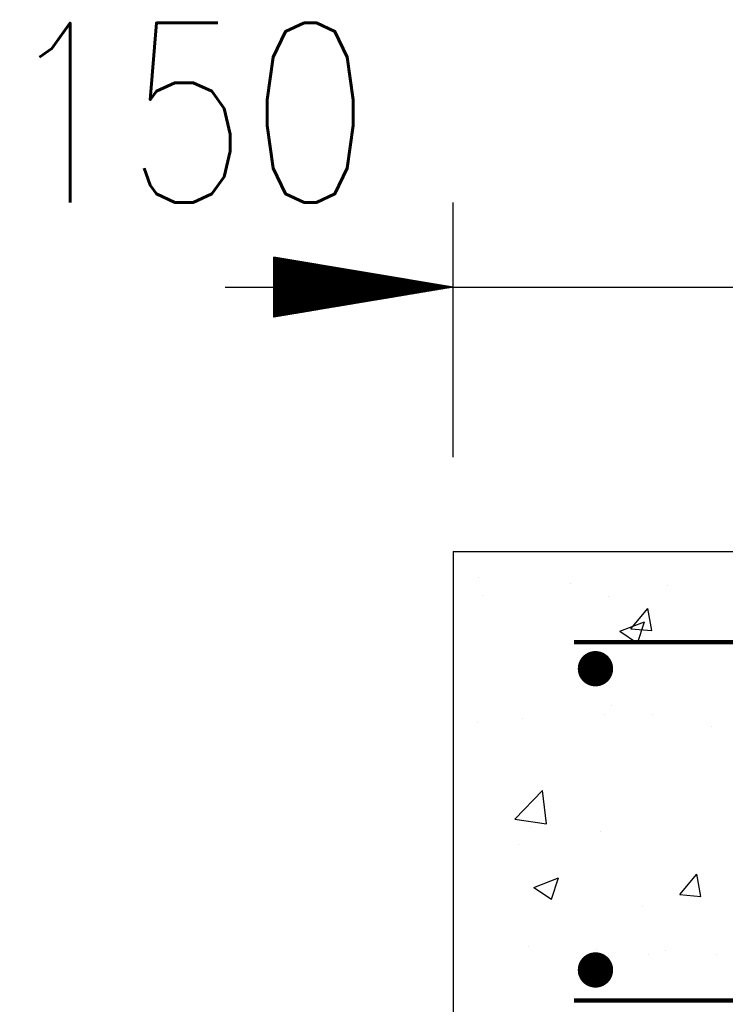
# Model space of a CAD drawing. Extents: x 0 to 7.6, y 0 to 9.85.
# Tile 4 of 38: x 3.38 to 3.77, y 2.23 to 2.78. Entities that reach past the tile are written whole.
import ezdxf

# ---------------------------------------------------------------- set-up
doc = ezdxf.new("R2010")
doc.units = 0
doc.header["$MEASUREMENT"] = 0
doc.layers.get('0').update_dxf_attribs({"color": 2, "linetype": 'CONTINUOUS'})
doc.layers.add('E-DETL', color=2, linetype='CONTINUOUS')
doc.layers.add('E-DETL-TEXT', color=3, linetype='CONTINUOUS')
doc.styles.add('ROMANS', font='ROMANS.SHX', dxfattribs={"width": 0.8})

# ---------------------------------------------------------------- blocks, each defined once
blk = doc.blocks.new('*X16')
at = {"color": 0}
for p, q in [((89.357, 60.1), (89.372, 60.115)), ((89.357, 60.083), (89.387, 60.113)), ((89.357, 60.065), (89.402, 60.11)), ((89.357, 60.047), (89.417, 60.107)), ((89.357, 60.03), (89.432, 60.105)), ((89.357, 60.012), (89.447, 60.102)), ((89.357, 59.994), (89.463, 60.1)), ((89.357, 59.977), (89.478, 60.097)), ((89.357, 59.959), (89.493, 60.095)), ((89.357, 59.941), (89.508, 60.092)), ((89.357, 59.924), (89.523, 60.09)), ((89.357, 59.906), (89.538, 60.087)), ((89.357, 59.888), (89.553, 60.085)), ((89.357, 59.871), (89.569, 60.082)), ((89.357, 59.853), (89.584, 60.08)), ((89.357, 59.835), (89.599, 60.077)), ((89.357, 59.818), (89.614, 60.075)), ((89.357, 59.8), (89.629, 60.072)), ((89.357, 59.782), (89.644, 60.07)), ((89.357, 59.764), (89.66, 60.067)), ((89.357, 59.747), (89.675, 60.065)), ((89.357, 59.729), (89.69, 60.062)), ((89.357, 59.711), (89.705, 60.06)), ((89.357, 59.694), (89.72, 60.057)), ((89.375, 59.694), (89.735, 60.054)), ((89.393, 59.694), (89.75, 60.052)), ((89.41, 59.694), (89.766, 60.049)), ((89.428, 59.694), (89.781, 60.047)), ((89.446, 59.694), (89.796, 60.044)), ((89.463, 59.694), (89.811, 60.042)), ((89.481, 59.694), (89.826, 60.039)), ((89.499, 59.694), (89.841, 60.037)), ((89.516, 59.694), (89.856, 60.034)), ((89.534, 59.694), (89.872, 60.032)), ((89.552, 59.694), (89.887, 60.029)), ((89.569, 59.694), (89.902, 60.027)), ((89.587, 59.694), (89.917, 60.024)), ((89.605, 59.694), (89.932, 60.022)), ((89.622, 59.694), (89.947, 60.019)), ((89.64, 59.694), (89.963, 60.017)), ((89.658, 59.694), (89.978, 60.014)), ((89.676, 59.694), (89.993, 60.012)), ((89.693, 59.694), (90.008, 60.009)), ((89.711, 59.694), (90.023, 60.006)), ((89.729, 59.694), (90.038, 60.004)), ((89.746, 59.694), (90.053, 60.001)), ((89.764, 59.694), (90.069, 59.999)), ((89.782, 59.694), (90.084, 59.996)), ((89.799, 59.694), (90.099, 59.994)), ((89.817, 59.694), (90.114, 59.991)), ((89.835, 59.694), (90.129, 59.989)), ((89.852, 59.694), (90.144, 59.986)), ((89.87, 59.694), (90.16, 59.984)), ((89.888, 59.694), (90.175, 59.981)), ((89.905, 59.694), (90.19, 59.979)), ((89.923, 59.694), (90.205, 59.976)), ((89.941, 59.694), (90.22, 59.974)), ((89.958, 59.694), (90.235, 59.971)), ((89.976, 59.694), (90.25, 59.969)), ((89.994, 59.694), (90.266, 59.966)), ((90.011, 59.694), (90.281, 59.964)), ((90.029, 59.694), (90.296, 59.961)), ((90.047, 59.694), (90.311, 59.958)), ((90.064, 59.694), (90.326, 59.956)), ((90.082, 59.694), (90.341, 59.953)), ((90.1, 59.694), (90.357, 59.951)), ((90.117, 59.694), (90.372, 59.948)), ((90.135, 59.694), (90.387, 59.946)), ((90.153, 59.694), (90.402, 59.943)), ((90.17, 59.694), (90.417, 59.941)), ((90.188, 59.694), (90.432, 59.938)), ((90.206, 59.694), (90.447, 59.936)), ((90.224, 59.694), (90.463, 59.933)), ((90.241, 59.694), (90.478, 59.931)), ((90.259, 59.694), (90.493, 59.928)), ((90.277, 59.694), (90.508, 59.926)), ((90.294, 59.694), (90.523, 59.923)), ((90.312, 59.694), (90.538, 59.921)), ((90.33, 59.694), (90.553, 59.918)), ((90.347, 59.694), (90.569, 59.916)), ((90.365, 59.694), (90.584, 59.913)), ((90.383, 59.694), (90.599, 59.911)), ((90.4, 59.694), (90.614, 59.908)), ((90.418, 59.694), (90.629, 59.905)), ((90.436, 59.694), (90.644, 59.903)), ((90.453, 59.694), (90.66, 59.9)), ((90.471, 59.694), (90.675, 59.898)), ((90.489, 59.694), (90.69, 59.895)), ((90.506, 59.694), (90.705, 59.893)), ((90.524, 59.694), (90.72, 59.89)), ((90.542, 59.694), (90.735, 59.888)), ((90.559, 59.694), (90.75, 59.885)), ((90.577, 59.694), (90.766, 59.883)), ((90.595, 59.694), (90.781, 59.88)), ((90.612, 59.694), (90.796, 59.878)), ((90.63, 59.694), (90.811, 59.875)), ((90.648, 59.694), (90.826, 59.873)), ((90.665, 59.694), (90.841, 59.87)), ((90.683, 59.694), (90.857, 59.868)), ((90.701, 59.694), (90.872, 59.865)), ((90.718, 59.694), (90.887, 59.863)), ((90.736, 59.694), (90.902, 59.86)), ((90.754, 59.694), (90.917, 59.857)), ((90.772, 59.694), (90.932, 59.855)), ((90.789, 59.694), (90.947, 59.852)), ((90.807, 59.694), (90.963, 59.85)), ((90.825, 59.694), (90.978, 59.847)), ((90.842, 59.694), (90.993, 59.845)), ((90.86, 59.694), (91.008, 59.842)), ((90.878, 59.694), (91.023, 59.84)), ((90.895, 59.694), (91.038, 59.837)), ((90.913, 59.694), (91.054, 59.835)), ((90.931, 59.694), (91.069, 59.832)), ((90.948, 59.694), (91.084, 59.83)), ((90.966, 59.694), (91.099, 59.827)), ((90.984, 59.694), (91.114, 59.825)), ((91.001, 59.694), (91.129, 59.822)), ((91.019, 59.694), (91.144, 59.82)), ((91.037, 59.694), (91.16, 59.817)), ((91.054, 59.694), (91.175, 59.815)), ((91.072, 59.694), (91.19, 59.812)), ((91.09, 59.694), (91.205, 59.809)), ((91.107, 59.694), (91.22, 59.807)), ((91.125, 59.694), (91.235, 59.804)), ((91.143, 59.694), (91.25, 59.802)), ((91.16, 59.694), (91.266, 59.799)), ((91.178, 59.694), (91.281, 59.797)), ((91.196, 59.694), (91.296, 59.794)), ((91.213, 59.694), (91.311, 59.792)), ((91.231, 59.694), (91.326, 59.789)), ((91.249, 59.694), (91.341, 59.787)), ((91.267, 59.694), (91.357, 59.784)), ((91.284, 59.694), (91.372, 59.782)), ((91.302, 59.694), (91.387, 59.779)), ((91.32, 59.694), (91.402, 59.777)), ((91.337, 59.694), (91.417, 59.774)), ((91.355, 59.694), (91.432, 59.772)), ((91.373, 59.694), (91.447, 59.769)), ((91.39, 59.694), (91.463, 59.767)), ((89.357, 59.287), (89.764, 59.694)), ((89.357, 59.305), (89.746, 59.694)), ((89.357, 59.323), (89.729, 59.694)), ((89.357, 59.34), (89.711, 59.694)), ((89.357, 59.358), (89.693, 59.694)), ((89.357, 59.376), (89.676, 59.694)), ((89.357, 59.393), (89.658, 59.694)), ((89.357, 59.411), (89.64, 59.694)), ((89.357, 59.429), (89.622, 59.694)), ((89.357, 59.446), (89.605, 59.694)), ((89.357, 59.464), (89.587, 59.694)), ((89.357, 59.482), (89.569, 59.694)), ((89.357, 59.499), (89.552, 59.694)), ((89.357, 59.517), (89.534, 59.694)), ((89.357, 59.535), (89.516, 59.694)), ((89.357, 59.552), (89.499, 59.694)), ((89.357, 59.57), (89.481, 59.694)), ((89.357, 59.588), (89.463, 59.694)), ((89.357, 59.605), (89.446, 59.694)), ((89.357, 59.623), (89.428, 59.694)), ((89.357, 59.641), (89.41, 59.694)), ((89.357, 59.658), (89.393, 59.694)), ((89.357, 59.676), (89.375, 59.694)), ((89.357, 59.694), (89.357, 59.694)), ((89.359, 59.271), (89.782, 59.694)), ((89.38, 59.275), (89.799, 59.694)), ((89.401, 59.278), (89.817, 59.694)), ((89.422, 59.282), (89.835, 59.694)), ((89.443, 59.285), (89.852, 59.694)), ((89.465, 59.289), (89.87, 59.694)), ((89.486, 59.292), (89.888, 59.694)), ((89.507, 59.296), (89.905, 59.694)), ((89.528, 59.299), (89.923, 59.694)), ((89.549, 59.303), (89.941, 59.694)), ((89.571, 59.307), (89.958, 59.694)), ((89.592, 59.31), (89.976, 59.694)), ((89.613, 59.314), (89.994, 59.694)), ((89.634, 59.317), (90.011, 59.694)), ((89.656, 59.321), (90.029, 59.694)), ((89.677, 59.324), (90.047, 59.694)), ((89.698, 59.328), (90.064, 59.694)), ((89.719, 59.331), (90.082, 59.694)), ((89.74, 59.335), (90.1, 59.694)), ((89.762, 59.338), (90.117, 59.694)), ((89.783, 59.342), (90.135, 59.694)), ((89.804, 59.345), (90.153, 59.694)), ((89.825, 59.349), (90.17, 59.694)), ((89.846, 59.352), (90.188, 59.694)), ((89.868, 59.356), (90.206, 59.694)), ((89.889, 59.36), (90.224, 59.694)), ((89.91, 59.363), (90.241, 59.694)), ((89.931, 59.367), (90.259, 59.694)), ((89.953, 59.37), (90.277, 59.694)), ((89.974, 59.374), (90.294, 59.694)), ((89.995, 59.377), (90.312, 59.694)), ((90.016, 59.381), (90.33, 59.694)), ((90.037, 59.384), (90.347, 59.694)), ((90.059, 59.388), (90.365, 59.694)), ((90.08, 59.391), (90.383, 59.694)), ((90.101, 59.395), (90.4, 59.694)), ((90.122, 59.398), (90.418, 59.694)), ((90.143, 59.402), (90.436, 59.694)), ((90.165, 59.405), (90.453, 59.694)), ((90.186, 59.409), (90.471, 59.694)), ((90.207, 59.413), (90.489, 59.694)), ((90.228, 59.416), (90.506, 59.694)), ((90.249, 59.42), (90.524, 59.694)), ((90.271, 59.423), (90.542, 59.694)), ((90.292, 59.427), (90.559, 59.694)), ((90.313, 59.43), (90.577, 59.694)), ((90.334, 59.434), (90.595, 59.694)), ((90.356, 59.437), (90.612, 59.694)), ((90.377, 59.441), (90.63, 59.694)), ((90.398, 59.444), (90.648, 59.694)), ((90.419, 59.448), (90.665, 59.694)), ((90.44, 59.451), (90.683, 59.694)), ((90.462, 59.455), (90.701, 59.694)), ((90.483, 59.459), (90.718, 59.694)), ((90.504, 59.462), (90.736, 59.694)), ((90.525, 59.466), (90.754, 59.694)), ((90.546, 59.469), (90.772, 59.694)), ((90.568, 59.473), (90.789, 59.694)), ((90.589, 59.476), (90.807, 59.694)), ((90.61, 59.48), (90.825, 59.694)), ((90.631, 59.483), (90.842, 59.694)), ((90.653, 59.487), (90.86, 59.694)), ((90.674, 59.49), (90.878, 59.694)), ((90.695, 59.494), (90.895, 59.694)), ((90.716, 59.497), (90.913, 59.694)), ((90.737, 59.501), (90.931, 59.694)), ((90.759, 59.504), (90.948, 59.694)), ((90.78, 59.508), (90.966, 59.694)), ((90.801, 59.512), (90.984, 59.694)), ((90.822, 59.515), (91.001, 59.694)), ((90.843, 59.519), (91.019, 59.694)), ((90.865, 59.522), (91.037, 59.694)), ((90.886, 59.526), (91.054, 59.694)), ((90.907, 59.529), (91.072, 59.694)), ((90.928, 59.533), (91.09, 59.694)), ((90.95, 59.536), (91.107, 59.694)), ((90.971, 59.54), (91.125, 59.694)), ((90.992, 59.543), (91.143, 59.694)), ((91.013, 59.547), (91.16, 59.694)), ((91.034, 59.55), (91.178, 59.694)), ((91.056, 59.554), (91.196, 59.694)), ((91.077, 59.558), (91.213, 59.694)), ((91.098, 59.561), (91.231, 59.694)), ((91.119, 59.565), (91.249, 59.694)), ((91.14, 59.568), (91.267, 59.694)), ((91.162, 59.572), (91.284, 59.694)), ((91.183, 59.575), (91.302, 59.694)), ((91.204, 59.579), (91.32, 59.694)), ((91.225, 59.582), (91.337, 59.694)), ((91.247, 59.586), (91.355, 59.694)), ((91.268, 59.589), (91.373, 59.694)), ((91.289, 59.593), (91.39, 59.694)), ((91.31, 59.596), (91.408, 59.694)), ((91.331, 59.6), (91.426, 59.694)), ((91.353, 59.603), (91.443, 59.694)), ((91.374, 59.607), (91.461, 59.694)), ((91.395, 59.611), (91.479, 59.694)), ((91.408, 59.694), (91.478, 59.764)), ((91.416, 59.614), (91.496, 59.694)), ((91.426, 59.694), (91.493, 59.762)), ((91.437, 59.618), (91.514, 59.694)), ((91.443, 59.694), (91.508, 59.759)), ((91.459, 59.621), (91.532, 59.694)), ((91.461, 59.694), (91.523, 59.756)), ((91.479, 59.694), (91.538, 59.754)), ((91.48, 59.625), (91.549, 59.694)), ((91.496, 59.694), (91.554, 59.751)), ((91.501, 59.628), (91.567, 59.694)), ((91.514, 59.694), (91.569, 59.749)), ((91.522, 59.632), (91.585, 59.694)), ((91.532, 59.694), (91.584, 59.746)), ((91.543, 59.635), (91.602, 59.694)), ((91.549, 59.694), (91.599, 59.744)), ((91.565, 59.639), (91.62, 59.694)), ((91.567, 59.694), (91.614, 59.741)), ((91.585, 59.694), (91.629, 59.739)), ((91.586, 59.642), (91.638, 59.694)), ((91.602, 59.694), (91.644, 59.736)), ((91.607, 59.646), (91.655, 59.694)), ((91.62, 59.694), (91.66, 59.734)), ((91.628, 59.649), (91.673, 59.694)), ((91.638, 59.694), (91.675, 59.731)), ((91.65, 59.653), (91.691, 59.694)), ((91.655, 59.694), (91.69, 59.729)), ((91.671, 59.657), (91.708, 59.694)), ((91.673, 59.694), (91.705, 59.726)), ((91.691, 59.694), (91.72, 59.724)), ((91.692, 59.66), (91.726, 59.694)), ((91.708, 59.694), (91.735, 59.721)), ((91.713, 59.664), (91.744, 59.694)), ((91.726, 59.694), (91.751, 59.719)), ((91.734, 59.667), (91.761, 59.694)), ((91.744, 59.694), (91.766, 59.716)), ((91.756, 59.671), (91.779, 59.694)), ((91.761, 59.694), (91.781, 59.714)), ((91.777, 59.674), (91.797, 59.694)), ((91.779, 59.694), (91.796, 59.711)), ((91.797, 59.694), (91.811, 59.708)), ((91.798, 59.678), (91.815, 59.694)), ((91.815, 59.694), (91.826, 59.706)), ((91.819, 59.681), (91.832, 59.694)), ((91.832, 59.694), (91.841, 59.703)), ((91.84, 59.685), (91.85, 59.694)), ((91.85, 59.694), (91.857, 59.701)), ((91.862, 59.688), (91.868, 59.694)), ((91.868, 59.694), (91.872, 59.698)), ((91.883, 59.692), (91.885, 59.694)), ((91.885, 59.694), (91.887, 59.696))]:
    blk.add_line(p, q, dxfattribs=at)
blk = doc.blocks.new('*X23')
at = {"color": 0}
for p, q in [((92.257, 62.764), (92.257, 62.764)), ((93.558, 62.686), (93.558, 62.686)), ((94.926, 62.651), (94.926, 62.651)), ((92.306, 62.521), (92.306, 62.521)), ((94.1, 62.498), (94.1, 62.498)), ((94.408, 62.045), (94.649, 62.333)), ((94.707, 62.019), (94.649, 62.333)), ((94.255, 62.009), (94.605, 62.144)), ((94.504, 61.841), (94.605, 62.143)), ((94.255, 62.009), (94.504, 61.841)), ((94.408, 62.045), (94.707, 62.019)), ((94.136, 60.963), (94.136, 60.963)), ((92.877, 60.781), (92.877, 60.781)), ((94.039, 60.834), (94.039, 60.834)), ((94.714, 60.838), (94.714, 60.838)), ((92.242, 60.714), (92.242, 60.714)), ((95.546, 60.668), (95.546, 60.668)), ((92.77, 59.352), (93.16, 59.758)), ((93.215, 59.283), (93.16, 59.758)), ((92.77, 59.352), (93.215, 59.283)), ((92.996, 59.239), (92.996, 59.239)), ((93.978, 59.169), (93.978, 59.169)), ((92.821, 58.991), (92.821, 58.991)), ((93.038, 58.383), (93.388, 58.518)), ((93.287, 58.216), (93.388, 58.518)), ((95.101, 58.284), (95.342, 58.572)), ((95.4, 58.258), (95.342, 58.572)), ((93.038, 58.383), (93.287, 58.216)), ((95.101, 58.284), (95.4, 58.258)), ((94.572, 58.113), (94.572, 58.113)), ((92.957, 57.554), (92.957, 57.554)), ((93.917, 57.505), (93.917, 57.505)), ((94.663, 57.435), (94.663, 57.435)), ((94.906, 57.489), (94.906, 57.489)), ((95.626, 57.442), (95.626, 57.442))]:
    blk.add_line(p, q, dxfattribs=at)

msp = doc.modelspace()

# ---------------------------------------------------------------- linework, layer by layer
at = {"layer": 'E-DETL'}
for q in [(3.82985, 2.48565), (3.61798, 2.17315)]:
    msp.add_line((3.61798, 2.48565), q, dxfattribs=at)
at = {"layer": 'E-DETL', "const_width": 0.00246}
for points in [[(3.68518, 2.43522), (5.68193, 2.43522)], [(3.68518, 2.23565), (5.68193, 2.23565)]]:
    msp.add_lwpolyline(points, dxfattribs=at)
at = {"layer": 'E-DETL', "const_width": 0.00984}
for points in [[(3.69228, 2.42043, 1), (3.70212, 2.42043, 1)], [(3.69228, 2.42043, -1), (3.70212, 2.42043, -1)], [(3.69228, 2.25261, 1), (3.70212, 2.25261, 1)]]:
    msp.add_lwpolyline(points, format="xyb", close=True, dxfattribs=at)
at = {"layer": 'E-DETL-TEXT'}
for p, q in [((3.61798, 2.53823), (3.61798, 2.68015)), ((3.51798, 2.6163), (3.51798, 2.64963)), ((3.61798, 2.63296), (3.51798, 2.64963)), ((3.49104, 2.63296), (3.61798, 2.63296)), ((3.61798, 2.63296), (3.51798, 2.6163)), ((3.60973, 2.63296), (3.60909, 2.63296)), ((3.61798, 2.63296), (3.60973, 2.63296)), ((3.61798, 2.63296), (3.77423, 2.63296))]:
    msp.add_line(p, q, dxfattribs=at)

# ---------------------------------------------------------------- block references
at = {"layer": 'E-DETL', "xscale": 0.03937, "yscale": 0.03937, "zscale": 0.03937}
msp.add_blockref('*X23', (0, 0), dxfattribs=at)
at = {"layer": 'E-DETL-TEXT', "xscale": 0.03937, "yscale": 0.03937, "zscale": 0.03937}
msp.add_blockref('*X16', (0, 0.2828), dxfattribs=at)

# ---------------------------------------------------------------- texts
at = {"layer": 'E-DETL-TEXT', "style": 'ROMANS', "width": 0.8}
msp.add_text('150', height=0.1, dxfattribs=at).set_placement((3.3669, 2.68019))

doc.saveas('drawing.dxf')
